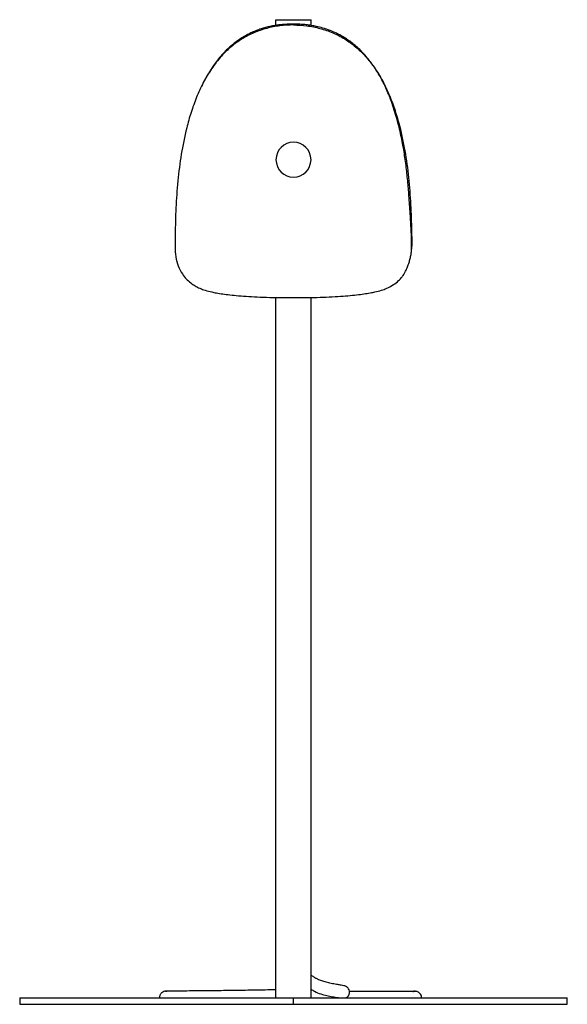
# Paper-space layout '_Inferior' of a CAD drawing. Header units: millimetres. Extents: x -125 to 125, y 0 to 450.
import ezdxf

# ---------------------------------------------------------------- set-up
doc = ezdxf.new("R2010")
doc.units = ezdxf.units.MM

psp = doc.layouts.new('_Inferior')

# ---------------------------------------------------------------- linework, layer by layer
at = {"color": 7, "linetype": 'Continuous', "lineweight": 25}
for p, q in [((-8, 447.4), (-8, 450)), ((-8, 450), (8, 450)), ((8, 447.39), (8, 450)), ((-54.05, 346.65), (-54.07, 346.29)), ((-8, 3), (-8, 323.04)), ((8, 3), (8, 323.04)), ((-58.12, 6.01), (-58.24, 6.01)), ((-58.19, 6.01), (-58.16, 6.01)), ((37.59, 5.99), (38.18, 5.97)), ((55.61, 5.94), (54.97, 5.95)), ((55.28, 5.99), (55.26, 5.99)), ((-125, 3), (-125, 0)), ((-125, 3), (125, 3)), ((-125, 0), (125, 0)), ((0, 0), (0, 3)), ((125, 0), (125, 3))]:
    psp.add_line(p, q, dxfattribs=at)
for start, end in [(360, 180), (180, 360)]:
    psp.add_arc((0, 386), 8, start, end, dxfattribs=at)
for points, knots in [([(-0.06, 447.58), (-2.11, 447.5), (-6.21, 447.33), (-12.26, 446.15), (-18.1, 444.18), (-23.58, 441.35), (-28.56, 437.73), (-33.27, 433.16), (-37.54, 427.65), (-41.29, 421.29), (-44.36, 414.58), (-46.84, 407.64), (-49.28, 398.96), (-51.38, 388.5), (-52.9, 376.29), (-53.64, 366.07), (-53.9, 357.89), (-54.08, 351.98), (-54.06, 348.12), (-54.05, 346.29)], [0, 0, 0, 0, 0.047903, 0.095821, 0.143708, 0.191563, 0.239333, 0.287147, 0.344574, 0.401916, 0.45933, 0.516784, 0.574212, 0.670125, 0.765958, 0.861692, 0.909772, 0.957143, 1, 1, 1, 1]), ([(53.91, 345.09), (53.92, 346.89), (53.95, 350.32), (53.64, 355.73), (53.35, 360.78), (53.04, 365.39), (52.66, 370.4), (52.15, 376.42), (51.41, 383.43), (50.35, 390.68), (48.91, 398.17), (46.98, 405.88), (44.64, 413.08), (41.93, 419.58), (38.99, 425.21), (35.63, 430.33), (31.86, 434.87), (27.88, 438.6), (24.39, 441.13), (21.66, 442.75), (19.35, 443.95), (16.63, 445.14), (13.53, 446.19), (10.67, 446.92), (8.32, 447.36), (6.23, 447.65), (3.99, 447.85), (1.43, 447.96), (-1.43, 447.97), (-4.18, 447.85), (-6.57, 447.62), (-8.67, 447.32), (-10.65, 446.94), (-12.77, 446.42), (-14.86, 445.79), (-16.91, 445.04), (-18.95, 444.18), (-20.97, 443.19), (-23.09, 442), (-25.75, 440.28), (-28.9, 437.81), (-32.6, 434.2), (-36.12, 429.86), (-39.23, 424.93), (-41.18, 421.46), (-41.95, 419.57), (-42.03, 419.39)], [0, 0, 0, 0, 0.03825, 0.072802, 0.105324, 0.128591, 0.151027, 0.187461, 0.22463, 0.263526, 0.304166, 0.346375, 0.390174, 0.425069, 0.458802, 0.49136, 0.52278, 0.552917, 0.578775, 0.591577, 0.603524, 0.620272, 0.639106, 0.655556, 0.667306, 0.677631, 0.689438, 0.703219, 0.718496, 0.735168, 0.747206, 0.756742, 0.769183, 0.78033, 0.791885, 0.803912, 0.815289, 0.827819, 0.839946, 0.85392, 0.878403, 0.903942, 0.936541, 0.967333, 0.99699, 1, 1, 1, 1]), ([(-0.06, 447.58), (1.99, 447.5), (6.08, 447.33), (12.13, 446.14), (17.97, 444.18), (23.45, 441.35), (28.43, 437.73), (33.13, 433.16), (37.41, 427.65), (41.16, 421.29), (44.22, 414.58), (46.71, 407.64), (49.15, 398.96), (51.24, 388.5), (52.77, 376.29), (53.5, 366.07), (53.78, 357.89), (53.9, 351.76), (54.04, 347.5), (53.9, 345.27), (53.89, 345.11)], [0, 0, 0, 0, 0.047425, 0.09489, 0.142344, 0.189762, 0.237097, 0.284475, 0.341379, 0.3982, 0.45509, 0.512022, 0.568927, 0.663966, 0.758925, 0.853786, 0.901427, 0.948365, 0.996125, 1, 1, 1, 1]), ([(-54.07, 346.29), (-54.01, 344.74), (-53.91, 341.76), (-52.81, 337.55), (-51.11, 334.13), (-49.09, 331.56), (-47.07, 329.73), (-44.99, 328.31), (-43.52, 327.6), (-42.82, 327.26)], [0, 0, 0, 0, 0.212416, 0.40973, 0.58812, 0.708151, 0.816353, 0.913386, 1, 1, 1, 1]), ([(42.67, 327.27), (43.71, 327.79), (45.62, 328.75), (47.87, 330.54), (49.45, 332.24), (50.47, 333.65), (51.18, 334.97), (51.68, 336.06), (52.09, 337.07), (52.59, 338.45), (53.09, 340.11), (53.52, 341.92), (53.82, 343.65), (53.88, 344.6), (53.91, 345.1)], [0, 0, 0, 0, 0.128917, 0.238614, 0.325787, 0.388289, 0.427179, 0.461215, 0.497393, 0.536491, 0.6256, 0.731748, 0.856293, 1, 1, 1, 1]), ([(-42.77, 327.28), (-42.53, 327.16), (-41.76, 326.77), (-39.71, 326.13), (-36.93, 325.45), (-33.87, 324.89), (-30.83, 324.45), (-27.22, 324.03), (-22.94, 323.66), (-17.97, 323.35), (-12.36, 323.12), (-6.3, 322.99), (-0.06, 322.95), (6.17, 322.99), (12.2, 323.12), (17.8, 323.35), (22.77, 323.66), (27.03, 324.04), (30.64, 324.45), (33.68, 324.9), (36.74, 325.46), (39.53, 326.14), (41.59, 326.78), (42.37, 327.17), (42.62, 327.29)], [0, 0, 0, 0, 0.029275, 0.096532, 0.163808, 0.205875, 0.247901, 0.289915, 0.331932, 0.37392, 0.415887, 0.457892, 0.499903, 0.541783, 0.583699, 0.625628, 0.667588, 0.709623, 0.751625, 0.793626, 0.835633, 0.90282, 0.970032, 1, 1, 1, 1]), ([(23.94, 3), (24.02, 3.03), (24.34, 3.16), (24.69, 3.44), (25, 3.78), (25.18, 4.09), (25.29, 4.3), (25.48, 4.81), (25.57, 5.39), (25.52, 6.24), (25.25, 6.95), (24.89, 7.45), (24.68, 7.69), (24.45, 7.89), (24.14, 8.11), (23.64, 8.34), (22.89, 8.55), (21.77, 8.75), (20.1, 9.02), (17.95, 9.38), (15.57, 9.89), (13.45, 10.48), (11.96, 11.04), (11.01, 11.47), (10.49, 11.73), (10.01, 12), (9.35, 12.41), (8.63, 12.9), (8.15, 13.3), (8, 13.42)], [0, 0, 0, 0, 0.014548, 0.057666, 0.087834, 0.098094, 0.105241, 0.113672, 0.127464, 0.138419, 0.157973, 0.166969, 0.171894, 0.179069, 0.20107, 0.233615, 0.293465, 0.372025, 0.457999, 0.575582, 0.679727, 0.770615, 0.846689, 0.872658, 0.896099, 0.917043, 0.942347, 0.982822, 1, 1, 1, 1]), ([(-58.16, 6.01), (-58.51, 5.97), (-59.12, 5.9), (-59.99, 5.45), (-60.54, 4.87), (-60.85, 4.4), (-61.06, 3.88), (-61.18, 3.4), (-61.15, 3.11), (-61.14, 3)], [0, 0, 0, 0, 0.33018, 0.588894, 0.694625, 0.787075, 0.870095, 0.948613, 1, 1, 1, 1]), ([(-8, 6.64), (-8.15, 6.64), (-11.19, 6.55), (-17.42, 6.44), (-26.43, 6.3), (-34.33, 6.21), (-40.95, 6.14), (-46.33, 6.1), (-51.13, 6.06), (-54.59, 6.04), (-56.8, 6.02), (-58.05, 6.01), (-58.45, 6), (-58.4, 6), (-57.92, 6), (-57.9, 6)], [0, 0, 0, 0, 0.0067872, 0.1375488, 0.2684148, 0.3993444, 0.4910356, 0.5827615, 0.6745133, 0.7663075, 0.8240567, 0.8818352, 0.9396434, 0.997469, 1, 1, 1, 1]), ([(8, 6.93), (8.52, 6.58), (9.99, 5.6), (12.5, 4.72), (15.29, 3.93), (17.82, 3.43), (19.69, 3.14), (20.48, 3.03), (20.72, 3)], [0, 0, 0, 0, 0.111077, 0.311447, 0.510227, 0.708061, 0.90887, 1, 1, 1, 1]), ([(25.51, 5.99), (26.75, 5.99), (30.3, 5.99), (35.53, 5.99), (41.25, 5.99), (46.18, 5.99), (50.15, 5.99), (53.01, 5.99), (54.68, 5.99), (55.36, 5.99), (55.22, 5.99), (55.19, 5.99)], [0, 0, 0, 0, 0.064504, 0.184892, 0.305245, 0.43652, 0.567775, 0.699048, 0.830347, 0.961675, 1, 1, 1, 1]), ([(56.62, 5.76), (56.59, 5.77), (56.53, 5.79), (55.67, 5.82), (54.08, 5.84), (51.78, 5.86), (48.9, 5.87), (45.56, 5.89), (41.57, 5.9), (36.99, 5.91), (31.77, 5.92), (27.94, 5.92), (25.7, 5.92), (25.51, 5.92)], [0, 0, 0, 0, 0.090848, 0.196466, 0.304101, 0.413732, 0.506604, 0.600834, 0.696412, 0.793307, 0.891528, 0.991055, 1, 1, 1, 1]), ([(54.52, 5.83), (54.55, 5.85), (54.73, 5.92), (54.92, 5.94), (55.07, 5.96)], [0, 0, 0, 0, 0.207759, 1, 1, 1, 1]), ([(58.48, 3), (58.47, 3.1), (58.46, 3.53), (58.24, 4.3), (57.56, 5.3), (56.79, 5.66), (56.35, 5.86)], [0, 0, 0, 0, 0.0690934, 0.287693, 0.6007063, 1, 1, 1, 1])]:
    psp.add_open_spline(points, degree=3, knots=knots, dxfattribs=at)

doc.saveas('drawing.dxf')
